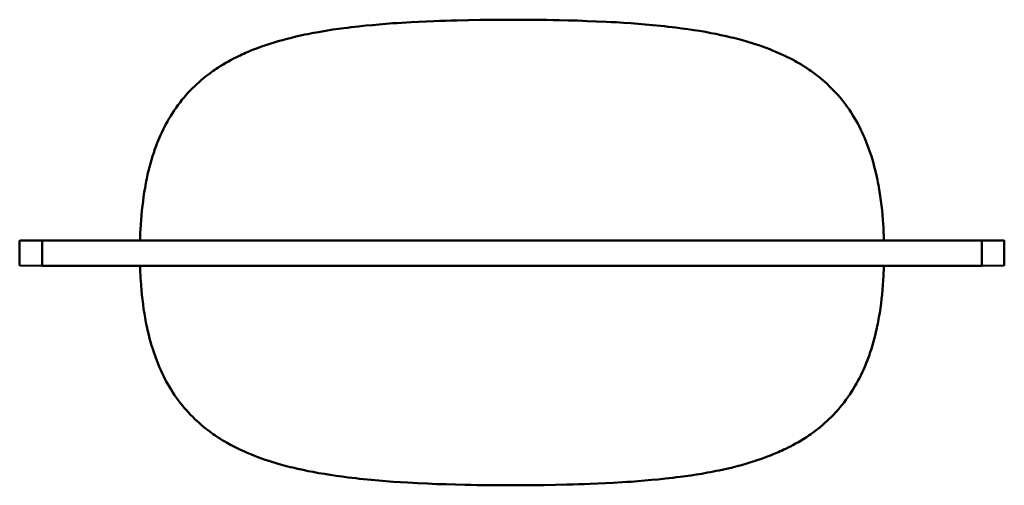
# Model space of a CAD drawing. Header units: millimetres. Extents: x 367 to 2412, y 755 to 2591.
# Tile 1 of 5: x 367 to 1425, y 755 to 1255. Entities that reach past the tile are written whole.
import ezdxf

# ---------------------------------------------------------------- set-up
doc = ezdxf.new("R2010")
doc.units = ezdxf.units.MM
doc.header["$LTSCALE"] = 10
doc.layers.add('Visibile (ISO)', color=7, linetype='Continuous', lineweight=50)

msp = doc.modelspace()

# ---------------------------------------------------------------- linework, layer by layer
at = {"layer": 'Visibile (ISO)'}
for p, q in [((738.7, 1248.4), (745.9, 1249)), ((745.9, 1249), (753.1, 1249.7)), ((753.1, 1249.7), (760.3, 1250.3)), ((760.3, 1250.3), (767.6, 1250.8)), ((767.6, 1250.8), (772.5, 1251.1)), ((772.5, 1251.1), (777.4, 1251.5)), ((777.4, 1251.5), (787.2, 1252)), ((787.2, 1252), (795.4, 1252.5)), ((795.4, 1252.5), (803.6, 1252.9)), ((803.6, 1252.9), (811.9, 1253.2)), ((811.9, 1253.2), (818, 1253.4)), ((818, 1253.4), (824.2, 1253.6)), ((824.2, 1253.6), (830.5, 1253.8)), ((830.5, 1253.8), (836.8, 1254)), ((836.8, 1254), (849, 1254.3)), ((849, 1254.3), (861.2, 1254.5)), ((861.2, 1254.5), (873.5, 1254.6)), ((873.5, 1254.6), (885.8, 1254.7)), ((885.8, 1254.7), (905.8, 1254.7)), ((905.8, 1254.7), (919.4, 1254.6)), ((919.4, 1254.6), (926.4, 1254.5)), ((926.4, 1254.5), (933.3, 1254.4)), ((933.3, 1254.4), (939.9, 1254.3)), ((939.9, 1254.3), (946.5, 1254.2)), ((946.5, 1254.2), (956.6, 1253.9)), ((956.6, 1253.9), (966.7, 1253.7)), ((966.7, 1253.7), (976.7, 1253.3)), ((976.7, 1253.3), (986.7, 1252.9)), ((986.7, 1252.9), (997.3, 1252.4)), ((997.3, 1252.4), (1002.5, 1252.1)), ((1002.5, 1252.1), (1007.8, 1251.9)), ((1007.8, 1251.9), (1015.7, 1251.4)), ((1015.7, 1251.4), (1023.5, 1250.8)), ((1023.5, 1250.8), (1031.3, 1250.3)), ((1031.3, 1250.3), (1039.1, 1249.6)), ((1039.1, 1249.6), (1047.3, 1248.9)), ((668.3, 1237.6), (673.2, 1238.7)), ((673.2, 1238.7), (676.2, 1239.3)), ((676.2, 1239.3), (679.2, 1239.9)), ((679.2, 1239.9), (682.4, 1240.5)), ((682.4, 1240.5), (685.5, 1241.1)), ((685.5, 1241.1), (691.8, 1242.2)), ((691.8, 1242.2), (697.5, 1243.1)), ((697.5, 1243.1), (703.3, 1244)), ((703.3, 1244), (709.1, 1244.8)), ((709.1, 1244.8), (715, 1245.6)), ((715, 1245.6), (718.9, 1246.1)), ((718.9, 1246.1), (722.7, 1246.6)), ((722.7, 1246.6), (726.7, 1247.1)), ((726.7, 1247.1), (730.7, 1247.5)), ((730.7, 1247.5), (738.7, 1248.4)), ((1047.3, 1248.9), (1055.6, 1248.1)), ((1055.6, 1248.1), (1059.7, 1247.6)), ((1059.7, 1247.6), (1063.8, 1247.2)), ((1063.8, 1247.2), (1067.8, 1246.7)), ((1067.8, 1246.7), (1071.8, 1246.2)), ((1071.8, 1246.2), (1078.3, 1245.4)), ((1078.3, 1245.4), (1084.7, 1244.5)), ((1084.7, 1244.5), (1091.1, 1243.6)), ((1091.1, 1243.6), (1097.5, 1242.6)), ((1097.5, 1242.6), (1103.8, 1241.5)), ((1103.8, 1241.5), (1109.4, 1240.4)), ((1109.4, 1240.4), (1114.9, 1239.4)), ((1114.9, 1239.4), (1120.4, 1238.2)), ((631, 1227.4), (635.5, 1228.9)), ((635.5, 1228.9), (640, 1230.3)), ((640, 1230.3), (644.5, 1231.6)), ((644.5, 1231.6), (649.1, 1232.9)), ((649.1, 1232.9), (653.9, 1234.2)), ((653.9, 1234.2), (658.7, 1235.4)), ((658.7, 1235.4), (663.5, 1236.5)), ((663.5, 1236.5), (668.3, 1237.6)), ((1120.4, 1238.2), (1125.9, 1237)), ((1125.9, 1237), (1131.4, 1235.7)), ((1131.4, 1235.7), (1134.1, 1235.1)), ((1134.1, 1235.1), (1136.8, 1234.4)), ((1136.8, 1234.4), (1139.5, 1233.7)), ((1139.5, 1233.7), (1142.1, 1233)), ((1142.1, 1233), (1144.7, 1232.3)), ((1144.7, 1232.3), (1147.2, 1231.6)), ((1147.2, 1231.6), (1150.5, 1230.6)), ((1150.5, 1230.6), (1153.9, 1229.6)), ((1153.9, 1229.6), (1157.2, 1228.5)), ((1157.2, 1228.5), (1161.1, 1227.2)), ((603.5, 1216.4), (605.4, 1217.3)), ((605.4, 1217.3), (607.4, 1218.2)), ((607.4, 1218.2), (609.4, 1219.1)), ((609.4, 1219.1), (612.2, 1220.3)), ((612.2, 1220.3), (615, 1221.5)), ((615, 1221.5), (617.9, 1222.6)), ((617.9, 1222.6), (620.1, 1223.4)), ((620.1, 1223.4), (622.2, 1224.3)), ((622.2, 1224.3), (626.6, 1225.9)), ((626.6, 1225.9), (631, 1227.4)), ((1161.1, 1227.2), (1165, 1225.8)), ((1165, 1225.8), (1168.9, 1224.4)), ((1168.9, 1224.4), (1172.8, 1223)), ((1172.8, 1223), (1176.6, 1221.4)), ((1176.6, 1221.4), (1180.3, 1219.9)), ((1180.3, 1219.9), (1184.1, 1218.2)), ((1184.1, 1218.2), (1187.8, 1216.5)), ((585.1, 1206.5), (588, 1208.3)), ((588, 1208.3), (591, 1209.9)), ((591, 1209.9), (593.9, 1211.6)), ((593.9, 1211.6), (596.5, 1212.9)), ((596.5, 1212.9), (599, 1214.2)), ((599, 1214.2), (601.6, 1215.5)), ((601.6, 1215.5), (603.5, 1216.4)), ((1187.8, 1216.5), (1191.4, 1214.8)), ((1191.4, 1214.8), (1195, 1213)), ((1195, 1213), (1198.6, 1211.1)), ((1198.6, 1211.1), (1200.3, 1210.1)), ((1200.3, 1210.1), (1202.1, 1209.1)), ((1202.1, 1209.1), (1204.7, 1207.6)), ((1204.7, 1207.6), (1207.2, 1206.1)), ((568.5, 1195.3), (570.8, 1197)), ((570.8, 1197), (573.1, 1198.7)), ((573.1, 1198.7), (574.6, 1199.8)), ((574.6, 1199.8), (576.2, 1200.8)), ((576.2, 1200.8), (577.8, 1201.9)), ((577.8, 1201.9), (579.4, 1203)), ((579.4, 1203), (582.2, 1204.8)), ((582.2, 1204.8), (585.1, 1206.5)), ((1207.2, 1206.1), (1209.8, 1204.5)), ((1209.8, 1204.5), (1212.3, 1202.9)), ((1212.3, 1202.9), (1215.4, 1200.8)), ((1215.4, 1200.8), (1217, 1199.7)), ((1217, 1199.7), (1218.5, 1198.7)), ((1218.5, 1198.7), (1220.8, 1197)), ((1220.8, 1197), (1223, 1195.3)), ((554.7, 1183.4), (557, 1185.6)), ((557, 1185.6), (559.3, 1187.7)), ((559.3, 1187.7), (561.7, 1189.8)), ((561.7, 1189.8), (564.1, 1191.8)), ((564.1, 1191.8), (566.3, 1193.6)), ((566.3, 1193.6), (568.5, 1195.3)), ((1223, 1195.3), (1225.2, 1193.6)), ((1225.2, 1193.6), (1227.4, 1191.8)), ((1227.4, 1191.8), (1229.8, 1189.8)), ((1229.8, 1189.8), (1232.2, 1187.8)), ((1232.2, 1187.8), (1234.5, 1185.7)), ((1234.5, 1185.7), (1236.8, 1183.5)), ((545.5, 1173.9), (547.8, 1176.5)), ((547.8, 1176.5), (550.2, 1179)), ((550.2, 1179), (552.4, 1181.2)), ((552.4, 1181.2), (554.7, 1183.4)), ((1236.8, 1183.5), (1239, 1181.3)), ((1239, 1181.3), (1241.2, 1179.1)), ((1241.2, 1179.1), (1243.6, 1176.6)), ((1243.6, 1176.6), (1245.9, 1174.1)), ((536.7, 1163), (538.9, 1165.8)), ((538.9, 1165.8), (541, 1168.6)), ((541, 1168.6), (543.2, 1171.2)), ((543.2, 1171.2), (545.5, 1173.9)), ((1245.9, 1174.1), (1248.1, 1171.5)), ((1248.1, 1171.5), (1250.3, 1168.9)), ((1250.3, 1168.9), (1252.4, 1166.2)), ((1252.4, 1166.2), (1254.5, 1163.4)), ((528.9, 1151.3), (530.7, 1154.3)), ((530.7, 1154.3), (532.7, 1157.3)), ((532.7, 1157.3), (534.7, 1160.2)), ((534.7, 1160.2), (536.7, 1163)), ((1254.5, 1163.4), (1256.6, 1160.6)), ((1256.6, 1160.6), (1258.5, 1157.8)), ((1258.5, 1157.8), (1260.5, 1154.9)), ((1260.5, 1154.9), (1262.3, 1151.9)), ((523.8, 1142.5), (525.4, 1145.4)), ((525.4, 1145.4), (527, 1148.3)), ((527, 1148.3), (528.9, 1151.3)), ((1262.3, 1151.9), (1264.1, 1148.9)), ((1264.1, 1148.9), (1265.8, 1146.1)), ((1265.8, 1146.1), (1267.4, 1143.1)), ((518, 1130.6), (519.4, 1133.7)), ((519.4, 1133.7), (520.8, 1136.7)), ((520.8, 1136.7), (522.3, 1139.6)), ((522.3, 1139.6), (523.8, 1142.5)), ((1267.4, 1143.1), (1269, 1140.2)), ((1269, 1140.2), (1270.5, 1137.2)), ((1270.5, 1137.2), (1272, 1134.2)), ((1272, 1134.2), (1273.4, 1131.1)), ((514.1, 1121.3), (514.8, 1123.2)), ((514.8, 1123.2), (515.8, 1125.7)), ((515.8, 1125.7), (516.9, 1128.2)), ((516.9, 1128.2), (518, 1130.6)), ((1273.4, 1131.1), (1274.6, 1128.3)), ((1274.6, 1128.3), (1275.8, 1125.5)), ((1275.8, 1125.5), (1277, 1122.6)), ((1277, 1122.6), (1278.1, 1119.7)), ((509.4, 1108), (510.7, 1111.8)), ((510.7, 1111.8), (511.9, 1115.5)), ((511.9, 1115.5), (513.4, 1119.4)), ((513.4, 1119.4), (514.1, 1121.3)), ((1278.1, 1119.7), (1278.8, 1117.8)), ((1278.8, 1117.8), (1279.5, 1115.8)), ((1279.5, 1115.8), (1280.9, 1111.9)), ((1280.9, 1111.9), (1282.1, 1108.2)), ((507.1, 1100.3), (508.2, 1104.2)), ((508.2, 1104.2), (509.4, 1108)), ((1282.1, 1108.2), (1283.2, 1104.5)), ((1283.2, 1104.5), (1284.3, 1100.7)), ((504.1, 1088.4), (505.1, 1092.4)), ((505.1, 1092.4), (506.1, 1096.4)), ((506.1, 1096.4), (507.1, 1100.3)), ((1284.3, 1100.7), (1285.3, 1096.9)), ((1285.3, 1096.9), (1286.3, 1093.1)), ((1286.3, 1093.1), (1287.2, 1089.2)), ((502.2, 1079), (502.6, 1081.4)), ((502.6, 1081.4), (503.1, 1083.7)), ((503.1, 1083.7), (503.6, 1086.1)), ((503.6, 1086.1), (504.1, 1088.4)), ((1287.2, 1089.2), (1287.9, 1086.1)), ((1287.9, 1086.1), (1288.6, 1082.9)), ((1288.6, 1082.9), (1289.2, 1079.8)), ((1289.2, 1079.8), (1289.7, 1077.4)), ((499.7, 1064.5), (500.5, 1069.4)), ((500.5, 1069.4), (501.3, 1074.2)), ((501.3, 1074.2), (501.7, 1076.6)), ((501.7, 1076.6), (502.2, 1079)), ((1289.7, 1077.4), (1290.1, 1075)), ((1290.1, 1075), (1291, 1070.2)), ((1291, 1070.2), (1291.7, 1065.3)), ((498.5, 1054.7), (499.1, 1059.6)), ((499.1, 1059.6), (499.7, 1064.5)), ((1291.7, 1065.3), (1292.4, 1060.3)), ((1292.4, 1060.3), (1293, 1055.3)), ((497.4, 1044.7), (497.9, 1049.7)), ((497.9, 1049.7), (498.5, 1054.7)), ((1293, 1055.3), (1293.6, 1050.3)), ((1293.6, 1050.3), (1294.1, 1045.3)), ((496.7, 1034.6), (497, 1039.6)), ((497, 1039.6), (497.4, 1044.7)), ((1294.1, 1045.3), (1294.5, 1040.2)), ((1294.5, 1040.2), (1294.8, 1035.1)), ((496.2, 1026.4), (496.4, 1029.5)), ((496.4, 1029.5), (496.7, 1034.6)), ((1294.8, 1035.1), (1295, 1032.1)), ((1295, 1032.1), (1295.2, 1029.1)), ((1295.2, 1029.1), (1295.3, 1026.1)), ((366.5, 1017.3), (366.5, 991)), ((366.8, 1017.5), (390.8, 1017.7)), ((390.8, 1017.7), (390.8, 1017.5)), ((390.8, 1017.7), (1400.8, 1017.7)), ((390.8, 990.7), (390.8, 1017.5)), ((390.8, 1017.5), (390.8, 990.8)), ((495.9, 1017.7), (496, 1020.3)), ((496, 1020.3), (496.1, 1023.4)), ((496.1, 1023.4), (496.2, 1026.4)), ((1295.3, 1026.1), (1295.4, 1023)), ((1295.4, 1023), (1295.6, 1017.7)), ((1400.8, 1017.7), (1400.8, 1017.5)), ((1400.8, 1017.7), (1424.8, 1017.5)), ((1400.8, 990.7), (1400.8, 1017.5)), ((1400.8, 990.8), (1400.8, 1017.5)), ((1425, 1017.3), (1425, 991)), ((390.8, 990.5), (366.8, 990.7)), ((390.8, 990.7), (390.8, 990.5)), ((1400.8, 990.5), (390.8, 990.5)), ((496.1, 986.4), (496, 990.5)), ((496.2, 983.3), (496.1, 986.4)), ((1295.4, 986), (1295.3, 983)), ((1295.5, 989.1), (1295.4, 986)), ((1295.6, 990.5), (1295.5, 989.1)), ((1400.8, 990.7), (1400.8, 990.5)), ((1424.8, 990.7), (1400.8, 990.5)), ((496.4, 980.3), (496.2, 983.3)), ((496.5, 977.3), (496.4, 980.3)), ((496.7, 974.3), (496.5, 977.3)), ((497.1, 969.2), (496.7, 974.3)), ((1294.9, 974.8), (1294.5, 969.8)), ((1295.2, 979.9), (1294.9, 974.8)), ((1295.3, 983), (1295.2, 979.9)), ((497.5, 964.1), (497.1, 969.2)), ((498, 959.1), (497.5, 964.1)), ((1294.1, 964.7), (1293.6, 959.7)), ((1294.5, 969.8), (1294.1, 964.7)), ((498.5, 954.1), (498, 959.1)), ((499.2, 949.1), (498.5, 954.1)), ((1293.1, 954.8), (1292.5, 949.8)), ((1293.6, 959.7), (1293.1, 954.8)), ((499.8, 944.1), (499.2, 949.1)), ((500.6, 939.2), (499.8, 944.1)), ((1291.8, 944.9), (1291.1, 940)), ((1292.5, 949.8), (1291.8, 944.9)), ((501.4, 934.4), (500.6, 939.2)), ((501.9, 932), (501.4, 934.4)), ((502.3, 929.6), (501.9, 932)), ((1289.9, 932.8), (1289.4, 930.4)), ((1290.3, 935.2), (1289.9, 932.8)), ((1291.1, 940), (1290.3, 935.2)), ((502.9, 926.5), (502.3, 929.6)), ((503.6, 923.3), (502.9, 926.5)), ((504.3, 920.2), (503.6, 923.3)), ((1287.4, 921), (1286.5, 917)), ((1287.9, 923.3), (1287.4, 921)), ((1288.5, 925.7), (1287.9, 923.3)), ((1288.9, 928.1), (1288.5, 925.7)), ((1289.4, 930.4), (1288.9, 928.1)), ((505.2, 916.3), (504.3, 920.2)), ((506.2, 912.5), (505.2, 916.3)), ((507.3, 908.7), (506.2, 912.5)), ((1285.5, 913), (1284.4, 909.1)), ((1286.5, 917), (1285.5, 913)), ((508.3, 904.9), (507.3, 908.7)), ((509.5, 901.2), (508.3, 904.9)), ((510.7, 897.5), (509.5, 901.2)), ((1282.1, 901.4), (1280.9, 897.6)), ((1283.3, 905.2), (1282.1, 901.4)), ((1284.4, 909.1), (1283.3, 905.2)), ((512, 893.6), (510.7, 897.5)), ((512.8, 891.6), (512, 893.6)), ((513.5, 889.7), (512.8, 891.6)), ((514.6, 886.8), (513.5, 889.7)), ((1278.2, 890), (1277.5, 888.1)), ((1279.6, 893.9), (1278.2, 890)), ((1280.9, 897.6), (1279.6, 893.9)), ((515.8, 883.9), (514.6, 886.8)), ((516.9, 881.1), (515.8, 883.9)), ((518.2, 878.3), (516.9, 881.1)), ((1273.6, 878.8), (1272.2, 875.7)), ((1274.7, 881.2), (1273.6, 878.8)), ((1275.7, 883.7), (1274.7, 881.2)), ((1276.7, 886.2), (1275.7, 883.7)), ((1277.5, 888.1), (1276.7, 886.2)), ((519.6, 875.2), (518.2, 878.3)), ((521.1, 872.2), (519.6, 875.2)), ((522.6, 869.2), (521.1, 872.2)), ((524.1, 866.3), (522.6, 869.2)), ((1269.3, 869.8), (1267.7, 866.9)), ((1270.8, 872.7), (1269.3, 869.8)), ((1272.2, 875.7), (1270.8, 872.7)), ((525.8, 863.4), (524.1, 866.3)), ((527.4, 860.5), (525.8, 863.4)), ((529.2, 857.5), (527.4, 860.5)), ((531.1, 854.5), (529.2, 857.5)), ((1262.7, 858.1), (1260.8, 855.1)), ((1264.5, 861.1), (1262.7, 858.1)), ((1266.2, 864), (1264.5, 861.1)), ((1267.7, 866.9), (1266.2, 864)), ((533, 851.6), (531.1, 854.5)), ((535, 848.8), (533, 851.6)), ((537, 846), (535, 848.8)), ((1256.9, 849.2), (1254.8, 846.4)), ((1258.9, 852.1), (1256.9, 849.2)), ((1260.8, 855.1), (1258.9, 852.1)), ((539.1, 843.2), (537, 846)), ((541.3, 840.6), (539.1, 843.2)), ((543.5, 837.9), (541.3, 840.6)), ((545.7, 835.3), (543.5, 837.9)), ((1248.3, 838.2), (1246, 835.5)), ((1250.5, 840.8), (1248.3, 838.2)), ((1252.7, 843.6), (1250.5, 840.8)), ((1254.8, 846.4), (1252.7, 843.6)), ((548, 832.8), (545.7, 835.3)), ((550.3, 830.3), (548, 832.8)), ((552.5, 828.1), (550.3, 830.3)), ((554.8, 825.9), (552.5, 828.1)), ((557.1, 823.8), (554.8, 825.9)), ((1236.9, 826), (1234.6, 823.8)), ((1239.1, 828.2), (1236.9, 826)), ((1241.3, 830.4), (1239.1, 828.2)), ((1243.7, 832.9), (1241.3, 830.4)), ((1246, 835.5), (1243.7, 832.9)), ((559.4, 821.7), (557.1, 823.8)), ((561.7, 819.6), (559.4, 821.7)), ((564.1, 817.6), (561.7, 819.6)), ((566.3, 815.8), (564.1, 817.6)), ((568.5, 814.1), (566.3, 815.8)), ((1225.3, 815.8), (1223, 814.1)), ((1227.5, 817.6), (1225.3, 815.8)), ((1229.9, 819.6), (1227.5, 817.6)), ((1232.2, 821.7), (1229.9, 819.6)), ((1234.6, 823.8), (1232.2, 821.7)), ((570.8, 812.4), (568.5, 814.1)), ((573.1, 810.8), (570.8, 812.4)), ((574.6, 809.7), (573.1, 810.8)), ((576.2, 808.6), (574.6, 809.7)), ((579.3, 806.5), (576.2, 808.6)), ((581.8, 804.9), (579.3, 806.5)), ((584.3, 803.3), (581.8, 804.9)), ((1209.4, 804.6), (1206.5, 802.9)), ((1212.2, 806.5), (1209.4, 804.6)), ((1213.8, 807.5), (1212.2, 806.5)), ((1215.4, 808.6), (1213.8, 807.5)), ((1216.9, 809.6), (1215.4, 808.6)), ((1218.5, 810.7), (1216.9, 809.6)), ((1220.8, 812.4), (1218.5, 810.7)), ((1223, 814.1), (1220.8, 812.4)), ((586.9, 801.8), (584.3, 803.3)), ((589.5, 800.3), (586.9, 801.8)), ((591.2, 799.3), (589.5, 800.3)), ((593, 798.3), (591.2, 799.3)), ((596.6, 796.5), (593, 798.3)), ((600.2, 794.6), (596.6, 796.5)), ((603.8, 792.9), (600.2, 794.6)), ((1190, 793.9), (1188.1, 793)), ((1192.5, 795.2), (1190, 793.9)), ((1195.1, 796.5), (1192.5, 795.2)), ((1197.6, 797.8), (1195.1, 796.5)), ((1200.6, 799.5), (1197.6, 797.8)), ((1203.6, 801.1), (1200.6, 799.5)), ((1206.5, 802.9), (1203.6, 801.1)), ((607.5, 791.2), (603.8, 792.9)), ((611.2, 789.6), (607.5, 791.2)), ((615, 788), (611.2, 789.6)), ((618.8, 786.5), (615, 788)), ((622.6, 785), (618.8, 786.5)), ((626.5, 783.6), (622.6, 785)), ((630.4, 782.2), (626.5, 783.6)), ((1164.9, 783.5), (1160.5, 782)), ((1169.3, 785.1), (1164.9, 783.5)), ((1171.5, 786), (1169.3, 785.1)), ((1173.6, 786.8), (1171.5, 786)), ((1176.5, 788), (1173.6, 786.8)), ((1179.3, 789.1), (1176.5, 788)), ((1182.2, 790.3), (1179.3, 789.1)), ((1184.2, 791.2), (1182.2, 790.3)), ((1186.1, 792.1), (1184.2, 791.2)), ((1188.1, 793), (1186.1, 792.1)), ((634.4, 780.9), (630.4, 782.2)), ((637.7, 779.9), (634.4, 780.9)), ((641, 778.8), (637.7, 779.9)), ((644.4, 777.8), (641, 778.8)), ((646.9, 777.1), (644.4, 777.8)), ((649.4, 776.4), (646.9, 777.1)), ((652.1, 775.7), (649.4, 776.4)), ((654.7, 775), (652.1, 775.7)), ((657.4, 774.3), (654.7, 775)), ((660.2, 773.7), (657.4, 774.3)), ((665.6, 772.4), (660.2, 773.7)), ((1128.1, 772.9), (1123.2, 771.8)), ((1132.9, 774), (1128.1, 772.9)), ((1137.7, 775.2), (1132.9, 774)), ((1142.4, 776.5), (1137.7, 775.2)), ((1147, 777.8), (1142.4, 776.5)), ((1151.6, 779.1), (1147, 777.8)), ((1156.1, 780.5), (1151.6, 779.1)), ((1160.5, 782), (1156.1, 780.5)), ((671.1, 771.2), (665.6, 772.4)), ((676.6, 770), (671.1, 771.2)), ((682.2, 769), (676.6, 770)), ((687.8, 767.9), (682.2, 769)), ((694.1, 766.9), (687.8, 767.9)), ((700.4, 765.8), (694.1, 766.9)), ((706.8, 764.9), (700.4, 765.8)), ((713.2, 764), (706.8, 764.9)), ((719.7, 763.2), (713.2, 764)), ((723.7, 762.7), (719.7, 763.2)), ((727.8, 762.2), (723.7, 762.7)), ((731.9, 761.8), (727.8, 762.2)), ((1064.8, 762.3), (1060.8, 761.9)), ((1068.8, 762.8), (1064.8, 762.3)), ((1072.7, 763.3), (1068.8, 762.8)), ((1076.6, 763.8), (1072.7, 763.3)), ((1082.4, 764.6), (1076.6, 763.8)), ((1088.2, 765.4), (1082.4, 764.6)), ((1094, 766.3), (1088.2, 765.4)), ((1099.8, 767.2), (1094, 766.3)), ((1106, 768.3), (1099.8, 767.2)), ((1109.2, 768.9), (1106, 768.3)), ((1112.3, 769.5), (1109.2, 768.9)), ((1115.4, 770.1), (1112.3, 769.5)), ((1118.4, 770.7), (1115.4, 770.1)), ((1123.2, 771.8), (1118.4, 770.7)), ((736, 761.3), (731.9, 761.8)), ((744.2, 760.5), (736, 761.3)), ((752.5, 759.8), (744.2, 760.5)), ((760.2, 759.1), (752.5, 759.8)), ((768, 758.6), (760.2, 759.1)), ((775.9, 758), (768, 758.6)), ((783.8, 757.6), (775.9, 758)), ((789, 757.3), (783.8, 757.6)), ((794.3, 757), (789, 757.3)), ((804.9, 756.5), (794.3, 757)), ((814.9, 756.1), (804.9, 756.5)), ((824.9, 755.8), (814.9, 756.1)), ((834.9, 755.5), (824.9, 755.8)), ((845, 755.2), (834.9, 755.5)), ((851.6, 755.1), (845, 755.2)), ((858.2, 755), (851.6, 755.1)), ((865.2, 754.9), (858.2, 755)), ((872.1, 754.8), (865.2, 754.9)), ((885.8, 754.7), (872.1, 754.8)), ((905.9, 754.7), (885.8, 754.7)), ((918.2, 754.8), (905.9, 754.7)), ((930.4, 754.9), (918.2, 754.8)), ((942.6, 755.1), (930.4, 754.9)), ((954.7, 755.4), (942.6, 755.1)), ((961, 755.6), (954.7, 755.4)), ((967.3, 755.8), (961, 755.6)), ((973.5, 756), (967.3, 755.8)), ((979.7, 756.2), (973.5, 756)), ((988, 756.5), (979.7, 756.2)), ((996.2, 756.9), (988, 756.5)), ((1004.4, 757.4), (996.2, 756.9)), ((1014.2, 757.9), (1004.4, 757.4)), ((1019.1, 758.3), (1014.2, 757.9)), ((1024, 758.6), (1019.1, 758.3)), ((1031.2, 759.1), (1024, 758.6)), ((1038.5, 759.7), (1031.2, 759.1)), ((1045.7, 760.4), (1038.5, 759.7)), ((1052.9, 761.1), (1045.7, 760.4)), ((1060.8, 761.9), (1052.9, 761.1))]:
    msp.add_line(p, q, dxfattribs=at)
for centre, start, end in [((366.8, 1017.3), 90.5, 180), ((1424.8, 1017.3), 0, 89.5), ((366.8, 991), 180, 269.5), ((1424.8, 991), 270.5, 0)]:
    msp.add_arc(centre, 0.25, start, end, dxfattribs=at)

doc.saveas('drawing.dxf')
